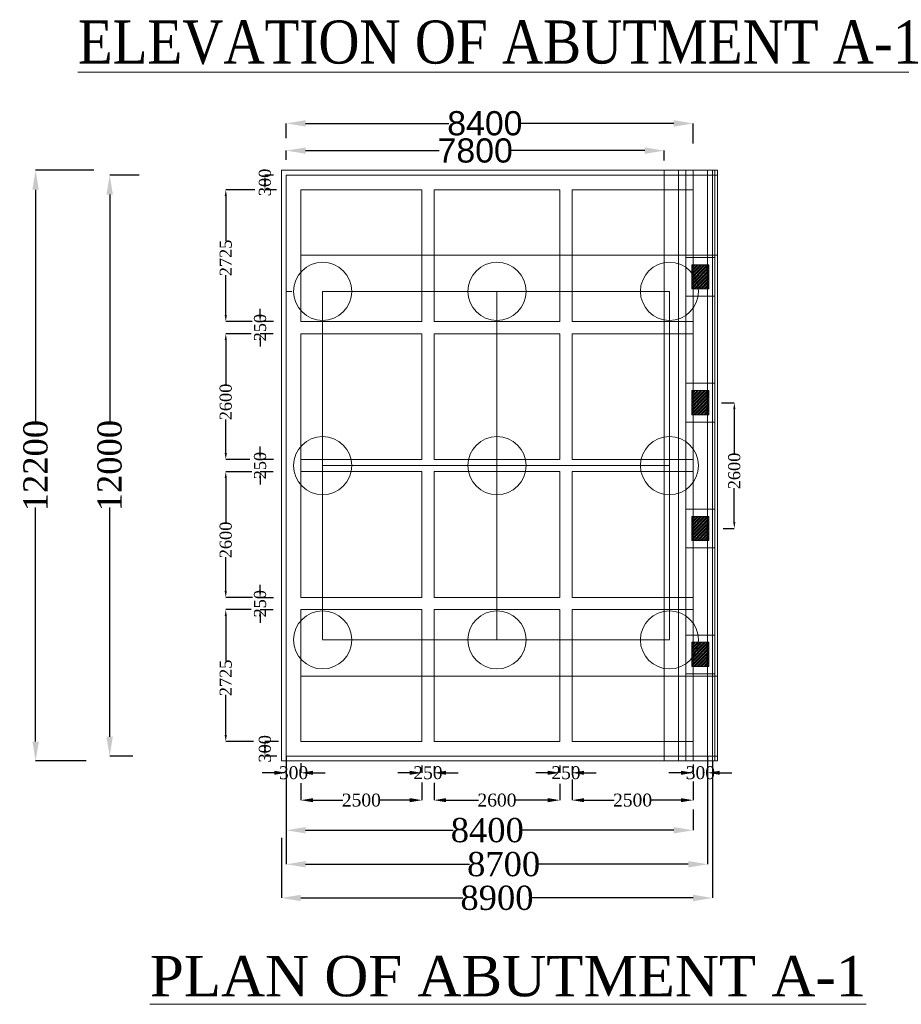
# Model space of a CAD drawing. Header units: millimetres. Extents: x -20950785 to 389010297, y -11535949 to 14056629.
# Tile 138 of 256: x 12360621 to 12415229, y -1758022 to -1697005. Entities that reach past the tile are written whole.
import ezdxf

# ---------------------------------------------------------------- set-up
doc = ezdxf.new("R2010")
doc.units = ezdxf.units.MM
doc.header["$LTSCALE"] = 60
doc.header["$MEASUREMENT"] = 0
doc.linetypes.add('HIDDEN', pattern=[0.375, 0.25, -0.125])
doc.styles.add('PDF Arial Bold', font='times.ttf')
doc.dimstyles.get("Standard").update_dxf_attribs({"dimtxt": 400, "dimasz": 215, "dimexe": 0.18, "dimexo": 0.0625, "dimgap": 0.09, "dimtad": 0, "dimtih": 1, "dimtoh": 1, "dimdec": 0, "dimzin": 4, "dimdsep": 46, "dimtxsty": 'Standard', "dimblk": 'OPEN90', "dimcen": 0, "dimadec": 0, "dimazin": 1, "dimtfac": 1, "dimtdec": 0, "dimtix": 1, "dimtofl": 0, "dimtmove": 0, "dimatfit": 3, "dimldrblk": 'OPEN30', "dimfxl": 1, "dimtolj": 1, "dimtzin": 0, "dimarcsym": 0})

# ---------------------------------------------------------------- blocks, each defined once
blk = doc.blocks.new('*D1033')
at = {"color": 0, "linetype": 'Continuous', "lineweight": -2, "ltscale": 2, "transparency": 16777216}
for p, q in [((12377134, -1705687), (12377134, -1705119)), ((12378334, -1705119), (12386603, -1705119)), ((12399334, -1705119), (12391065, -1705119)), ((12400534, -1705734), (12400534, -1705119))]:
    blk.add_line(p, q, dxfattribs=at)
at = {"color": 0, "linetype": 'Continuous', "lineweight": 9, "ltscale": 2, "transparency": 16777216}
for points in [[(12378334, -1704919), (12378334, -1705319), (12377134, -1705119)], [(12399334, -1704919), (12399334, -1705319), (12400534, -1705119)]]:
    blk.add_solid(points, dxfattribs=at)
at = {"layer": 'Defpoints', "color": 0, "linetype": 'Continuous', "lineweight": 9, "ltscale": 2, "transparency": 16777216}
for p in [(12400534, -1705119), (12377134, -1705688), (12400534, -1705734)]:
    blk.add_point(p, dxfattribs=at)
at = {"color": 0, "linetype": 'Continuous', "lineweight": 9, "ltscale": 2, "transparency": 16777216, "insert": (12388834, -1705119), "char_height": 1500, "attachment_point": 5, "style": 'PDF Arial Bold'}
blk.add_mtext('\\A1;{\\fArial|b0|i0|c0|p34;7800}', dxfattribs=at)
blk = doc.blocks.new('*D1034')
at = {"color": 0, "linetype": 'Continuous', "lineweight": -2, "ltscale": 2, "transparency": 16777216}
for p, q in [((12377134, -1704348), (12377134, -1703431)), ((12378334, -1703432), (12387196, -1703432)), ((12401134, -1703432), (12391672, -1703432)), ((12402334, -1704673), (12402334, -1703431))]:
    blk.add_line(p, q, dxfattribs=at)
at = {"color": 0, "linetype": 'Continuous', "lineweight": 9, "ltscale": 2, "transparency": 16777216}
for points in [[(12378334, -1703232), (12378334, -1703632), (12377134, -1703432)], [(12401134, -1703232), (12401134, -1703632), (12402334, -1703432)]]:
    blk.add_solid(points, dxfattribs=at)
at = {"layer": 'Defpoints', "color": 0, "linetype": 'Continuous', "lineweight": 9, "ltscale": 2, "transparency": 16777216}
for p in [(12402334, -1703432), (12377134, -1704348), (12402334, -1704674)]:
    blk.add_point(p, dxfattribs=at)
at = {"color": 0, "linetype": 'Continuous', "lineweight": 9, "ltscale": 2, "transparency": 16777216, "insert": (12389434, -1703432), "char_height": 1500, "attachment_point": 5, "style": 'PDF Arial Bold'}
blk.add_mtext('\\A1;{\\fArial|b0|i0|c0|p34;8400}', dxfattribs=at)
blk = doc.blocks.new('*D1035')
at = {"color": 0, "linetype": 'Continuous', "lineweight": -2, "ltscale": 2, "transparency": 16777216}
for p, q in [((12365208, -1706339), (12361605, -1706339)), ((12361606, -1707539), (12361606, -1722039)), ((12361606, -1741739), (12361606, -1727238)), ((12364737, -1742939), (12361605, -1742939))]:
    blk.add_line(p, q, dxfattribs=at)
at = {"color": 0, "linetype": 'Continuous', "lineweight": 9, "ltscale": 2, "transparency": 16777216}
for points in [[(12361406, -1707539), (12361806, -1707539), (12361606, -1706339)], [(12361406, -1741739), (12361806, -1741739), (12361606, -1742939)]]:
    blk.add_solid(points, dxfattribs=at)
at = {"layer": 'Defpoints', "color": 0, "linetype": 'Continuous', "lineweight": 9, "ltscale": 2, "transparency": 16777216}
for p in [(12365208, -1706339), (12361606, -1742939), (12364738, -1742939)]:
    blk.add_point(p, dxfattribs=at)
at = {"color": 0, "linetype": 'Continuous', "lineweight": 9, "ltscale": 2, "transparency": 16777216, "insert": (12361606, -1724639), "char_height": 1500, "attachment_point": 5, "rotation": 90, "style": 'PDF Arial Bold'}
blk.add_mtext('\\A1;12200', dxfattribs=at)
blk = doc.blocks.new('*D1036')
at = {"color": 0, "linetype": 'Continuous', "lineweight": -2, "ltscale": 2, "transparency": 16777216}
for p, q in [((12368021, -1706639), (12366194, -1706639)), ((12366194, -1707839), (12366194, -1722039)), ((12366194, -1741439), (12366194, -1727238)), ((12367632, -1742639), (12366194, -1742639))]:
    blk.add_line(p, q, dxfattribs=at)
at = {"color": 0, "linetype": 'Continuous', "lineweight": 9, "ltscale": 2, "transparency": 16777216}
for points in [[(12365994, -1707839), (12366394, -1707839), (12366194, -1706639)], [(12365994, -1741439), (12366394, -1741439), (12366194, -1742639)]]:
    blk.add_solid(points, dxfattribs=at)
at = {"layer": 'Defpoints', "color": 0, "linetype": 'Continuous', "lineweight": 9, "ltscale": 2, "transparency": 16777216}
for p in [(12368021, -1706639), (12366194, -1742639), (12367632, -1742639)]:
    blk.add_point(p, dxfattribs=at)
at = {"color": 0, "linetype": 'Continuous', "lineweight": 9, "ltscale": 2, "transparency": 16777216, "insert": (12366194, -1724639), "char_height": 1500, "attachment_point": 5, "rotation": 90, "style": 'PDF Arial Bold'}
blk.add_mtext('\\A1;12000', dxfattribs=at)
blk = doc.blocks.new('*D1037')
at = {"color": 0, "linetype": 'Continuous', "lineweight": -2, "ltscale": 2, "transparency": 16777216}
for p, q in [((12375194, -1707539), (12373385, -1707539)), ((12373385, -1707939), (12373385, -1710711)), ((12373385, -1715314), (12373385, -1712829)), ((12375011, -1715714), (12373385, -1715714))]:
    blk.add_line(p, q, dxfattribs=at)
at = {"color": 0, "linetype": 'Continuous', "lineweight": 9, "ltscale": 2, "transparency": 16777216}
for points in [[(12373318, -1707939), (12373452, -1707939), (12373385, -1707539)], [(12373318, -1715314), (12373452, -1715314), (12373385, -1715714)]]:
    blk.add_solid(points, dxfattribs=at)
at = {"layer": 'Defpoints', "color": 0, "linetype": 'Continuous', "lineweight": 9, "ltscale": 2, "transparency": 16777216}
for p in [(12375194, -1707539), (12373385, -1715714), (12375011, -1715714)]:
    blk.add_point(p, dxfattribs=at)
at = {"color": 0, "linetype": 'Continuous', "lineweight": 9, "ltscale": 2, "transparency": 16777216, "insert": (12373385, -1711770), "char_height": 750, "attachment_point": 5, "rotation": 90, "style": 'PDF Arial Bold'}
blk.add_mtext('\\A1;2725', dxfattribs=at)
blk = doc.blocks.new('*D1038')
at = {"color": 0, "linetype": 'Continuous', "lineweight": -2, "ltscale": 2, "transparency": 16777216}
for p, q in [((12374961, -1716464), (12373385, -1716464)), ((12373385, -1716864), (12373385, -1719619)), ((12373385, -1723864), (12373385, -1721771)), ((12374876, -1724264), (12373385, -1724264))]:
    blk.add_line(p, q, dxfattribs=at)
at = {"color": 0, "linetype": 'Continuous', "lineweight": 9, "ltscale": 2, "transparency": 16777216}
for points in [[(12373318, -1716864), (12373452, -1716864), (12373385, -1716464)], [(12373318, -1723864), (12373452, -1723864), (12373385, -1724264)]]:
    blk.add_solid(points, dxfattribs=at)
at = {"layer": 'Defpoints', "color": 0, "linetype": 'Continuous', "lineweight": 9, "ltscale": 2, "transparency": 16777216}
for p in [(12374962, -1716464), (12373385, -1724264), (12374876, -1724264)]:
    blk.add_point(p, dxfattribs=at)
at = {"color": 0, "linetype": 'Continuous', "lineweight": 9, "ltscale": 2, "transparency": 16777216, "insert": (12373385, -1720695), "char_height": 750, "attachment_point": 5, "rotation": 90, "style": 'PDF Arial Bold'}
blk.add_mtext('\\A1;2600', dxfattribs=at)
blk = doc.blocks.new('*D1039')
at = {"color": 0, "linetype": 'Continuous', "lineweight": -2, "ltscale": 2, "transparency": 16777216}
for p, q in [((12374997, -1725014), (12373385, -1725014)), ((12373385, -1725414), (12373385, -1728169)), ((12373385, -1732414), (12373385, -1730321)), ((12375032, -1732814), (12373385, -1732814))]:
    blk.add_line(p, q, dxfattribs=at)
at = {"color": 0, "linetype": 'Continuous', "lineweight": 9, "ltscale": 2, "transparency": 16777216}
for points in [[(12373318, -1725414), (12373452, -1725414), (12373385, -1725014)], [(12373318, -1732414), (12373452, -1732414), (12373385, -1732814)]]:
    blk.add_solid(points, dxfattribs=at)
at = {"layer": 'Defpoints', "color": 0, "linetype": 'Continuous', "lineweight": 9, "ltscale": 2, "transparency": 16777216}
for p in [(12374998, -1725014), (12373385, -1732814), (12375032, -1732814)]:
    blk.add_point(p, dxfattribs=at)
at = {"color": 0, "linetype": 'Continuous', "lineweight": 9, "ltscale": 2, "transparency": 16777216, "insert": (12373385, -1729245), "char_height": 750, "attachment_point": 5, "rotation": 90, "style": 'PDF Arial Bold'}
blk.add_mtext('\\A1;2600', dxfattribs=at)
blk = doc.blocks.new('*D1040')
at = {"color": 0, "linetype": 'Continuous', "lineweight": -2, "ltscale": 2, "transparency": 16777216}
for p, q in [((12374960, -1733564), (12373385, -1733564)), ((12373385, -1733964), (12373385, -1736736)), ((12373385, -1741339), (12373385, -1738854)), ((12375104, -1741739), (12373385, -1741739))]:
    blk.add_line(p, q, dxfattribs=at)
at = {"color": 0, "linetype": 'Continuous', "lineweight": 9, "ltscale": 2, "transparency": 16777216}
for points in [[(12373318, -1733964), (12373452, -1733964), (12373385, -1733564)], [(12373318, -1741339), (12373452, -1741339), (12373385, -1741739)]]:
    blk.add_solid(points, dxfattribs=at)
at = {"layer": 'Defpoints', "color": 0, "linetype": 'Continuous', "lineweight": 9, "ltscale": 2, "transparency": 16777216}
for p in [(12374960, -1733564), (12373385, -1741739), (12375104, -1741739)]:
    blk.add_point(p, dxfattribs=at)
at = {"color": 0, "linetype": 'Continuous', "lineweight": 9, "ltscale": 2, "transparency": 16777216, "insert": (12373385, -1737795), "char_height": 750, "attachment_point": 5, "rotation": 90, "style": 'PDF Arial Bold'}
blk.add_mtext('\\A1;2725', dxfattribs=at)
blk = doc.blocks.new('*D1041')
at = {"color": 0, "linetype": 'Continuous', "lineweight": -2, "ltscale": 2, "transparency": 16777216}
for p, q in [((12375512, -1715314), (12375512, -1714914)), ((12376343, -1715714), (12375512, -1715714)), ((12376326, -1716464), (12375512, -1716464)), ((12375512, -1716864), (12375512, -1717264))]:
    blk.add_line(p, q, dxfattribs=at)
at = {"color": 0, "linetype": 'Continuous', "lineweight": 9, "ltscale": 2, "transparency": 16777216}
for points in [[(12375445, -1715314), (12375579, -1715314), (12375512, -1715714)], [(12375445, -1716864), (12375579, -1716864), (12375512, -1716464)]]:
    blk.add_solid(points, dxfattribs=at)
at = {"layer": 'Defpoints', "color": 0, "linetype": 'Continuous', "lineweight": 9, "ltscale": 2, "transparency": 16777216}
for p in [(12376343, -1715714), (12375512, -1716464), (12376326, -1716464)]:
    blk.add_point(p, dxfattribs=at)
at = {"color": 0, "linetype": 'Continuous', "lineweight": 9, "ltscale": 2, "transparency": 16777216, "insert": (12375512, -1716089), "char_height": 750, "attachment_point": 5, "rotation": 90, "style": 'PDF Arial Bold'}
blk.add_mtext('\\A1;250', dxfattribs=at)
blk = doc.blocks.new('*D1042')
at = {"color": 0, "linetype": 'Continuous', "lineweight": -2, "ltscale": 2, "transparency": 16777216}
for p, q in [((12375512, -1723864), (12375512, -1723464)), ((12376343, -1724264), (12375512, -1724264)), ((12376326, -1725014), (12375512, -1725014)), ((12375512, -1725414), (12375512, -1725814))]:
    blk.add_line(p, q, dxfattribs=at)
at = {"color": 0, "linetype": 'Continuous', "lineweight": 9, "ltscale": 2, "transparency": 16777216}
for points in [[(12375445, -1723864), (12375579, -1723864), (12375512, -1724264)], [(12375445, -1725414), (12375579, -1725414), (12375512, -1725014)]]:
    blk.add_solid(points, dxfattribs=at)
at = {"layer": 'Defpoints', "color": 0, "linetype": 'Continuous', "lineweight": 9, "ltscale": 2, "transparency": 16777216}
for p in [(12376343, -1724264), (12375512, -1725014), (12376326, -1725014)]:
    blk.add_point(p, dxfattribs=at)
at = {"color": 0, "linetype": 'Continuous', "lineweight": 9, "ltscale": 2, "transparency": 16777216, "insert": (12375512, -1724639), "char_height": 750, "attachment_point": 5, "rotation": 90, "style": 'PDF Arial Bold'}
blk.add_mtext('\\A1;250', dxfattribs=at)
blk = doc.blocks.new('*D1043')
at = {"color": 0, "linetype": 'Continuous', "lineweight": -2, "ltscale": 2, "transparency": 16777216}
for p, q in [((12375512, -1732424), (12375512, -1732024)), ((12376343, -1732824), (12375512, -1732824)), ((12376326, -1733574), (12375512, -1733574)), ((12375512, -1733974), (12375512, -1734374))]:
    blk.add_line(p, q, dxfattribs=at)
at = {"color": 0, "linetype": 'Continuous', "lineweight": 9, "ltscale": 2, "transparency": 16777216}
for points in [[(12375445, -1732424), (12375579, -1732424), (12375512, -1732824)], [(12375445, -1733974), (12375579, -1733974), (12375512, -1733574)]]:
    blk.add_solid(points, dxfattribs=at)
at = {"layer": 'Defpoints', "color": 0, "linetype": 'Continuous', "lineweight": 9, "ltscale": 2, "transparency": 16777216}
for p in [(12376343, -1732824), (12375512, -1733574), (12376326, -1733574)]:
    blk.add_point(p, dxfattribs=at)
at = {"color": 0, "linetype": 'Continuous', "lineweight": 9, "ltscale": 2, "transparency": 16777216, "insert": (12375512, -1733199), "char_height": 750, "attachment_point": 5, "rotation": 90, "style": 'PDF Arial Bold'}
blk.add_mtext('\\A1;250', dxfattribs=at)
blk = doc.blocks.new('*D1044')
at = {"color": 0, "linetype": 'Continuous', "lineweight": -2, "ltscale": 2, "transparency": 16777216}
for p, q in [((12376344, -1706640), (12375812, -1706640)), ((12375812, -1707040), (12375812, -1707139)), ((12376519, -1707539), (12375812, -1707539))]:
    blk.add_line(p, q, dxfattribs=at)
at = {"color": 0, "linetype": 'Continuous', "lineweight": 9, "ltscale": 2, "transparency": 16777216}
for points in [[(12375745, -1707040), (12375879, -1707040), (12375812, -1706640)], [(12375745, -1707139), (12375879, -1707139), (12375812, -1707539)]]:
    blk.add_solid(points, dxfattribs=at)
at = {"layer": 'Defpoints', "color": 0, "linetype": 'Continuous', "lineweight": 9, "ltscale": 2, "transparency": 16777216}
for p in [(12376345, -1706640), (12375812, -1707539), (12376520, -1707539)]:
    blk.add_point(p, dxfattribs=at)
at = {"color": 0, "linetype": 'Continuous', "lineweight": 9, "ltscale": 2, "transparency": 16777216, "insert": (12375812, -1707089), "char_height": 750, "attachment_point": 5, "rotation": 90, "style": 'PDF Arial Bold'}
blk.add_mtext('\\A1;300', dxfattribs=at)
blk = doc.blocks.new('*D1045')
at = {"color": 0, "linetype": 'Continuous', "lineweight": -2, "ltscale": 2, "transparency": 16777216}
for p, q in [((12376643, -1741740), (12375812, -1741740)), ((12375812, -1742140), (12375812, -1742239)), ((12376538, -1742639), (12375812, -1742639))]:
    blk.add_line(p, q, dxfattribs=at)
at = {"color": 0, "linetype": 'Continuous', "lineweight": 9, "ltscale": 2, "transparency": 16777216}
for points in [[(12375745, -1742140), (12375879, -1742140), (12375812, -1741740)], [(12375745, -1742239), (12375879, -1742239), (12375812, -1742639)]]:
    blk.add_solid(points, dxfattribs=at)
at = {"layer": 'Defpoints', "color": 0, "linetype": 'Continuous', "lineweight": 9, "ltscale": 2, "transparency": 16777216}
for p in [(12376643, -1741740), (12375812, -1742639), (12376538, -1742639)]:
    blk.add_point(p, dxfattribs=at)
at = {"color": 0, "linetype": 'Continuous', "lineweight": 9, "ltscale": 2, "transparency": 16777216, "insert": (12375812, -1742189), "char_height": 750, "attachment_point": 5, "rotation": 90, "style": 'PDF Arial Bold'}
blk.add_mtext('\\A1;300', dxfattribs=at)
blk = doc.blocks.new('*D1046')
at = {"color": 0, "linetype": 'Continuous', "lineweight": -2, "ltscale": 2, "transparency": 16777216}
for p, q in [((12378034, -1744316), (12378034, -1745372)), ((12385534, -1744268), (12385534, -1745372))]:
    blk.add_line(p, q, dxfattribs=at)
at = {"color": 0, "linetype": 'Continuous', "lineweight": -3, "ltscale": 2, "transparency": 16777216}
for p, q in [((12378784, -1745372), (12380636, -1745372)), ((12384784, -1745372), (12382932, -1745372))]:
    blk.add_line(p, q, dxfattribs=at)
at = {"color": 0, "linetype": 'Continuous', "lineweight": 9, "ltscale": 2, "transparency": 16777216}
for points in [[(12378784, -1745247), (12378784, -1745497), (12378034, -1745372)], [(12384784, -1745247), (12384784, -1745497), (12385534, -1745372)]]:
    blk.add_solid(points, dxfattribs=at)
at = {"layer": 'Defpoints', "color": 0, "linetype": 'Continuous', "lineweight": 9, "ltscale": 2, "transparency": 16777216}
for p in [(12378034, -1744316), (12385534, -1744268), (12385534, -1745372)]:
    blk.add_point(p, dxfattribs=at)
at = {"color": 0, "linetype": 'Continuous', "lineweight": 9, "ltscale": 2, "transparency": 16777216, "insert": (12381784, -1745372), "char_height": 800, "attachment_point": 5, "style": 'PDF Arial Bold'}
blk.add_mtext('\\A1;2500', dxfattribs=at)
blk = doc.blocks.new('*D1047')
at = {"color": 0, "linetype": 'Continuous', "lineweight": -2, "ltscale": 2, "transparency": 16777216}
for p, q in [((12394834, -1744100), (12394834, -1745372)), ((12402334, -1744218), (12402334, -1745372))]:
    blk.add_line(p, q, dxfattribs=at)
at = {"color": 0, "linetype": 'Continuous', "lineweight": -3, "ltscale": 2, "transparency": 16777216}
for p, q in [((12395584, -1745372), (12397436, -1745372)), ((12401584, -1745372), (12399732, -1745372))]:
    blk.add_line(p, q, dxfattribs=at)
at = {"color": 0, "linetype": 'Continuous', "lineweight": 9, "ltscale": 2, "transparency": 16777216}
for points in [[(12395584, -1745247), (12395584, -1745497), (12394834, -1745372)], [(12401584, -1745247), (12401584, -1745497), (12402334, -1745372)]]:
    blk.add_solid(points, dxfattribs=at)
at = {"layer": 'Defpoints', "color": 0, "linetype": 'Continuous', "lineweight": 9, "ltscale": 2, "transparency": 16777216}
for p in [(12394834, -1744100), (12402334, -1744218), (12402334, -1745372)]:
    blk.add_point(p, dxfattribs=at)
at = {"color": 0, "linetype": 'Continuous', "lineweight": 9, "ltscale": 2, "transparency": 16777216, "insert": (12398584, -1745372), "char_height": 800, "attachment_point": 5, "style": 'PDF Arial Bold'}
blk.add_mtext('\\A1;2500', dxfattribs=at)
blk = doc.blocks.new('*D1048')
at = {"color": 0, "linetype": 'Continuous', "lineweight": -2, "ltscale": 2, "transparency": 16777216}
for p, q in [((12386284, -1744292), (12386284, -1745372)), ((12394084, -1744359), (12394084, -1745372))]:
    blk.add_line(p, q, dxfattribs=at)
at = {"color": 0, "linetype": 'Continuous', "lineweight": -3, "ltscale": 2, "transparency": 16777216}
for p, q in [((12387034, -1745372), (12389036, -1745372)), ((12393334, -1745372), (12391332, -1745372))]:
    blk.add_line(p, q, dxfattribs=at)
at = {"color": 0, "linetype": 'Continuous', "lineweight": 9, "ltscale": 2, "transparency": 16777216}
for points in [[(12387034, -1745247), (12387034, -1745497), (12386284, -1745372)], [(12393334, -1745247), (12393334, -1745497), (12394084, -1745372)]]:
    blk.add_solid(points, dxfattribs=at)
at = {"layer": 'Defpoints', "color": 0, "linetype": 'Continuous', "lineweight": 9, "ltscale": 2, "transparency": 16777216}
for p in [(12386284, -1744292), (12394084, -1744359), (12394084, -1745372)]:
    blk.add_point(p, dxfattribs=at)
at = {"color": 0, "linetype": 'Continuous', "lineweight": 9, "ltscale": 2, "transparency": 16777216, "insert": (12390184, -1745372), "char_height": 800, "attachment_point": 5, "style": 'PDF Arial Bold'}
blk.add_mtext('\\A1;2600', dxfattribs=at)
blk = doc.blocks.new('*D1049')
at = {"color": 0, "linetype": 'Continuous', "lineweight": -2, "ltscale": 2, "transparency": 16777216}
for p, q in [((12385534, -1743215), (12385534, -1743675)), ((12386284, -1743258), (12386284, -1743675))]:
    blk.add_line(p, q, dxfattribs=at)
at = {"color": 0, "linetype": 'Continuous', "lineweight": -3, "ltscale": 2, "transparency": 16777216}
for p, q in [((12384784, -1743675), (12384034, -1743675)), ((12387034, -1743675), (12387784, -1743675))]:
    blk.add_line(p, q, dxfattribs=at)
at = {"color": 0, "linetype": 'Continuous', "lineweight": 9, "ltscale": 2, "transparency": 16777216}
for points in [[(12384784, -1743550), (12384784, -1743800), (12385534, -1743675)], [(12387034, -1743550), (12387034, -1743800), (12386284, -1743675)]]:
    blk.add_solid(points, dxfattribs=at)
at = {"layer": 'Defpoints', "color": 0, "linetype": 'Continuous', "lineweight": 9, "ltscale": 2, "transparency": 16777216}
for p in [(12385534, -1743215), (12386284, -1743258), (12386284, -1743675)]:
    blk.add_point(p, dxfattribs=at)
at = {"color": 0, "linetype": 'Continuous', "lineweight": 9, "ltscale": 2, "transparency": 16777216, "insert": (12385909, -1743675), "char_height": 800, "attachment_point": 5, "style": 'PDF Arial Bold'}
blk.add_mtext('\\A1;250', dxfattribs=at)
blk = doc.blocks.new('*D1050')
at = {"color": 0, "linetype": 'Continuous', "lineweight": -2, "ltscale": 2, "transparency": 16777216}
for p, q in [((12394084, -1743215), (12394084, -1743675)), ((12394834, -1743258), (12394834, -1743675))]:
    blk.add_line(p, q, dxfattribs=at)
at = {"color": 0, "linetype": 'Continuous', "lineweight": -3, "ltscale": 2, "transparency": 16777216}
for p, q in [((12393334, -1743675), (12392584, -1743675)), ((12395584, -1743675), (12396334, -1743675))]:
    blk.add_line(p, q, dxfattribs=at)
at = {"color": 0, "linetype": 'Continuous', "lineweight": 9, "ltscale": 2, "transparency": 16777216}
for points in [[(12393334, -1743550), (12393334, -1743800), (12394084, -1743675)], [(12395584, -1743550), (12395584, -1743800), (12394834, -1743675)]]:
    blk.add_solid(points, dxfattribs=at)
at = {"layer": 'Defpoints', "color": 0, "linetype": 'Continuous', "lineweight": 9, "ltscale": 2, "transparency": 16777216}
for p in [(12394084, -1743215), (12394834, -1743258), (12394834, -1743675)]:
    blk.add_point(p, dxfattribs=at)
at = {"color": 0, "linetype": 'Continuous', "lineweight": 9, "ltscale": 2, "transparency": 16777216, "insert": (12394459, -1743675), "char_height": 800, "attachment_point": 5, "style": 'PDF Arial Bold'}
blk.add_mtext('\\A1;250', dxfattribs=at)
blk = doc.blocks.new('*D1051')
at = {"color": 0, "linetype": 'Continuous', "lineweight": -2, "ltscale": 2, "transparency": 16777216}
for p, q in [((12377134, -1743157), (12377134, -1743675)), ((12378034, -1743071), (12378034, -1743675))]:
    blk.add_line(p, q, dxfattribs=at)
at = {"color": 0, "linetype": 'Continuous', "lineweight": -3, "ltscale": 2, "transparency": 16777216}
for p, q in [((12376384, -1743675), (12375634, -1743675)), ((12378784, -1743675), (12379534, -1743675))]:
    blk.add_line(p, q, dxfattribs=at)
at = {"color": 0, "linetype": 'Continuous', "lineweight": 9, "ltscale": 2, "transparency": 16777216}
for points in [[(12376384, -1743550), (12376384, -1743800), (12377134, -1743675)], [(12378784, -1743550), (12378784, -1743800), (12378034, -1743675)]]:
    blk.add_solid(points, dxfattribs=at)
at = {"layer": 'Defpoints', "color": 0, "linetype": 'Continuous', "lineweight": 9, "ltscale": 2, "transparency": 16777216}
for p in [(12377134, -1743157), (12378034, -1743071), (12378034, -1743675)]:
    blk.add_point(p, dxfattribs=at)
at = {"color": 0, "linetype": 'Continuous', "lineweight": 9, "ltscale": 2, "transparency": 16777216, "insert": (12377584, -1743675), "char_height": 800, "attachment_point": 5, "style": 'PDF Arial Bold'}
blk.add_mtext('\\A1;300', dxfattribs=at)
blk = doc.blocks.new('*D1052')
at = {"color": 0, "linetype": 'Continuous', "lineweight": -2, "ltscale": 2, "transparency": 16777216}
for p, q in [((12402334, -1743170), (12402334, -1743675)), ((12403234, -1743258), (12403234, -1743675))]:
    blk.add_line(p, q, dxfattribs=at)
at = {"color": 0, "linetype": 'Continuous', "lineweight": -3, "ltscale": 2, "transparency": 16777216}
for p, q in [((12401584, -1743675), (12400834, -1743675)), ((12403984, -1743675), (12404734, -1743675))]:
    blk.add_line(p, q, dxfattribs=at)
at = {"color": 0, "linetype": 'Continuous', "lineweight": 9, "ltscale": 2, "transparency": 16777216}
for points in [[(12401584, -1743550), (12401584, -1743800), (12402334, -1743675)], [(12403984, -1743550), (12403984, -1743800), (12403234, -1743675)]]:
    blk.add_solid(points, dxfattribs=at)
at = {"layer": 'Defpoints', "color": 0, "linetype": 'Continuous', "lineweight": 9, "ltscale": 2, "transparency": 16777216}
for p in [(12402334, -1743170), (12403234, -1743258), (12403234, -1743675)]:
    blk.add_point(p, dxfattribs=at)
at = {"color": 0, "linetype": 'Continuous', "lineweight": 9, "ltscale": 2, "transparency": 16777216, "insert": (12402784, -1743675), "char_height": 800, "attachment_point": 5, "style": 'PDF Arial Bold'}
blk.add_mtext('\\A1;300', dxfattribs=at)
blk = doc.blocks.new('*D1053')
at = {"color": 0, "linetype": 'Continuous', "lineweight": -2, "ltscale": 2, "transparency": 16777216}
for p, q in [((12403534, -1742939), (12403534, -1751433)), ((12376834, -1747704), (12376834, -1751433)), ((12378034, -1751433), (12388076, -1751433)), ((12402334, -1751433), (12392292, -1751433))]:
    blk.add_line(p, q, dxfattribs=at)
at = {"color": 0, "linetype": 'Continuous', "lineweight": 9, "ltscale": 2, "transparency": 16777216}
for points in [[(12378034, -1751233), (12378034, -1751633), (12376834, -1751433)], [(12402334, -1751233), (12402334, -1751633), (12403534, -1751433)]]:
    blk.add_solid(points, dxfattribs=at)
at = {"layer": 'Defpoints', "color": 0, "linetype": 'Continuous', "lineweight": 9, "ltscale": 2, "transparency": 16777216}
for p in [(12403534, -1742938), (12376834, -1747704), (12403534, -1751433)]:
    blk.add_point(p, dxfattribs=at)
at = {"color": 0, "linetype": 'Continuous', "lineweight": 9, "ltscale": 2, "transparency": 16777216, "insert": (12390184, -1751433), "char_height": 1500, "attachment_point": 5, "style": 'PDF Arial Bold'}
blk.add_mtext('\\A1;8900', dxfattribs=at)
blk = doc.blocks.new('*D1054')
at = {"color": 0, "linetype": 'Continuous', "lineweight": -2, "ltscale": 2, "transparency": 16777216}
for p, q in [((12377134, -1746023), (12377134, -1747238)), ((12402334, -1745945), (12402334, -1747238)), ((12378334, -1747238), (12387476, -1747238)), ((12401134, -1747238), (12391692, -1747238))]:
    blk.add_line(p, q, dxfattribs=at)
at = {"color": 0, "linetype": 'Continuous', "lineweight": 9, "ltscale": 2, "transparency": 16777216}
for points in [[(12378334, -1747038), (12378334, -1747438), (12377134, -1747238)], [(12401134, -1747038), (12401134, -1747438), (12402334, -1747238)]]:
    blk.add_solid(points, dxfattribs=at)
at = {"layer": 'Defpoints', "color": 0, "linetype": 'Continuous', "lineweight": 9, "ltscale": 2, "transparency": 16777216}
for p in [(12377134, -1746023), (12402334, -1745945), (12402334, -1747238)]:
    blk.add_point(p, dxfattribs=at)
at = {"color": 0, "linetype": 'Continuous', "lineweight": 9, "ltscale": 2, "transparency": 16777216, "insert": (12389584, -1747238), "char_height": 1500, "attachment_point": 5, "style": 'PDF Arial Bold'}
blk.add_mtext('\\A1;8400', dxfattribs=at)
blk = doc.blocks.new('*D1055')
at = {"color": 0, "linetype": 'Continuous', "lineweight": -2, "ltscale": 2, "transparency": 16777216}
for p, q in [((12377134, -1742639), (12377134, -1749345)), ((12403234, -1742639), (12403234, -1749345)), ((12378334, -1749345), (12388488, -1749345)), ((12402034, -1749345), (12392705, -1749345))]:
    blk.add_line(p, q, dxfattribs=at)
at = {"color": 0, "linetype": 'Continuous', "lineweight": 9, "ltscale": 2, "transparency": 16777216}
for points in [[(12378334, -1749145), (12378334, -1749545), (12377134, -1749345)], [(12402034, -1749145), (12402034, -1749545), (12403234, -1749345)]]:
    blk.add_solid(points, dxfattribs=at)
at = {"layer": 'Defpoints', "color": 0, "linetype": 'Continuous', "lineweight": 9, "ltscale": 2, "transparency": 16777216}
for p in [(12377134, -1742638), (12403234, -1742638), (12403234, -1749345)]:
    blk.add_point(p, dxfattribs=at)
at = {"color": 0, "linetype": 'Continuous', "lineweight": 9, "ltscale": 2, "transparency": 16777216, "insert": (12390597, -1749345), "char_height": 1500, "attachment_point": 5, "style": 'PDF Arial Bold'}
blk.add_mtext('\\A1;8700', dxfattribs=at)
blk = doc.blocks.new('*D1063')
at = {"color": 0, "linetype": 'Continuous', "lineweight": -2, "ltscale": 2, "transparency": 16777216}
for p, q in [((12404097, -1720739), (12404886, -1720739)), ((12404886, -1721139), (12404886, -1723894)), ((12404886, -1728139), (12404886, -1726046)), ((12404200, -1728539), (12404886, -1728539))]:
    blk.add_line(p, q, dxfattribs=at)
at = {"color": 0, "linetype": 'Continuous', "lineweight": 9, "ltscale": 2, "transparency": 16777216}
for points in [[(12404819, -1721139), (12404952, -1721139), (12404886, -1720739)], [(12404819, -1728139), (12404952, -1728139), (12404886, -1728539)]]:
    blk.add_solid(points, dxfattribs=at)
at = {"layer": 'Defpoints', "color": 0, "linetype": 'Continuous', "lineweight": 9, "ltscale": 2, "transparency": 16777216}
for p in [(12404097, -1720739), (12404200, -1728539), (12404886, -1728539)]:
    blk.add_point(p, dxfattribs=at)
at = {"color": 0, "linetype": 'Continuous', "lineweight": 9, "ltscale": 2, "transparency": 16777216, "insert": (12404886, -1724970), "char_height": 750, "attachment_point": 5, "rotation": 90, "style": 'PDF Arial Bold'}
blk.add_mtext('\\A1;2600', dxfattribs=at)

msp = doc.modelspace()

# ---------------------------------------------------------------- hatches: boundary and pattern name
at = {"linetype": 'Continuous', "lineweight": 9, "ltscale": 2}
h = msp.add_hatch(dxfattribs=at)
h.set_pattern_fill('GOST_GROUND', scale=15)
h.set_pattern_definition([(45, (-21205161.48, 2806347), (212.13203436, 0), [300]), (45, (-21205116.48, 2806347), (212.13203436, 0), [300]), (45, (-21205071.48, 2806347), (212.13203436, 0), [300])])
h.paths.add_polyline_path([(12402259.02, -1713688.5), (12403309.02, -1713688.5), (12403309.02, -1712188.5), (12402259.02, -1712188.5)])
h = msp.add_hatch(dxfattribs=at)
h.set_pattern_fill('GOST_GROUND', scale=15)
h.set_pattern_definition([(45, (-21205161.48, 2798547), (212.13203436, 0), [300]), (45, (-21205116.48, 2798547), (212.13203436, 0), [300]), (45, (-21205071.48, 2798547), (212.13203436, 0), [300])])
h.paths.add_polyline_path([(12402259.02, -1721488.5), (12403309.02, -1721488.5), (12403309.02, -1719988.5), (12402259.02, -1719988.5)])
h = msp.add_hatch(dxfattribs=at)
h.set_pattern_fill('GOST_GROUND', scale=15)
h.set_pattern_definition([(45, (-21205161.48, 2790747), (212.13203436, 0), [300]), (45, (-21205116.48, 2790747), (212.13203436, 0), [300]), (45, (-21205071.48, 2790747), (212.13203436, 0), [300])])
h.paths.add_polyline_path([(12402259.02, -1729288.5), (12403309.02, -1729288.5), (12403309.02, -1727788.5), (12402259.02, -1727788.5)])
h = msp.add_hatch(dxfattribs=at)
h.set_pattern_fill('GOST_GROUND', scale=15)
h.set_pattern_definition([(45, (-21205161.48, 2782947), (212.13203436, 0), [300]), (45, (-21205116.48, 2782947), (212.13203436, 0), [300]), (45, (-21205071.48, 2782947), (212.13203436, 0), [300])])
h.paths.add_polyline_path([(12402259.02, -1737088.5), (12403309.02, -1737088.5), (12403309.02, -1735588.5), (12402259.02, -1735588.5)])

# ---------------------------------------------------------------- linework, layer by layer
at = {"color": 7, "linetype": 'Continuous', "lineweight": 9, "ltscale": 2}
for p, q in [((12403834.02, -1706338.5), (12376834.02, -1706338.5)), ((12376834.02, -1706338.5), (12376834.02, -1742938.5)), ((12400759.02, -1706638.5), (12377134.02, -1706638.5)), ((12377134.02, -1706638.5), (12377134.02, -1742638.5)), ((12400759.02, -1706638.5), (12403834.02, -1706638.5)), ((12403534.02, -1706338.5), (12403534.02, -1742938.5)), ((12403834.02, -1706338.5), (12403834.02, -1742938.5)), ((12385534.02, -1707538.5), (12378034.02, -1707538.5)), ((12378034.02, -1707538.5), (12378034.02, -1715713.5)), ((12385534.02, -1715713.5), (12385534.02, -1707538.5)), ((12394084.02, -1707538.5), (12386284.02, -1707538.5)), ((12386284.02, -1715713.5), (12386284.02, -1707538.5)), ((12394084.02, -1715713.5), (12394084.02, -1707538.5)), ((12402334.02, -1707538.5), (12394834.02, -1707538.5)), ((12394834.02, -1715713.5), (12394834.02, -1707538.5)), ((12402334.02, -1715713.5), (12402334.02, -1707538.5)), ((12378034.02, -1711588.5), (12403834.02, -1711588.5)), ((12401884.02, -1711738.5), (12403684.02, -1711738.5)), ((12401884.02, -1714138.5), (12401884.02, -1711738.5)), ((12403684.02, -1711738.5), (12403684.02, -1714138.5)), ((12402259.02, -1712188.5), (12402259.02, -1713688.5)), ((12402259.02, -1712188.5), (12403309.02, -1712188.5)), ((12403309.02, -1712188.5), (12403309.02, -1713688.5)), ((12377467.34, -1713838.5), (12377134.02, -1713838.5)), ((12402259.02, -1713688.5), (12403309.02, -1713688.5)), ((12403684.02, -1714138.5), (12401884.02, -1714138.5)), ((12385534.02, -1715713.5), (12378034.02, -1715713.5)), ((12394084.02, -1715713.5), (12386284.02, -1715713.5)), ((12402334.02, -1715713.5), (12394834.02, -1715713.5)), ((12385534.02, -1716463.5), (12378034.02, -1716463.5)), ((12378034.02, -1716463.5), (12378034.02, -1724263.5)), ((12385534.02, -1724263.5), (12385534.02, -1716463.5)), ((12394084.02, -1716463.5), (12386284.02, -1716463.5)), ((12386284.02, -1724263.5), (12386284.02, -1716463.5)), ((12394084.02, -1724263.5), (12394084.02, -1716463.5)), ((12402334.02, -1716463.5), (12394834.02, -1716463.5)), ((12394834.02, -1724263.5), (12394834.02, -1716463.5)), ((12402334.02, -1724263.5), (12402334.02, -1716463.5)), ((12402334.02, -1724263.5), (12402334.02, -1716463.5)), ((12401884.02, -1719538.5), (12403684.02, -1719538.5)), ((12401884.02, -1721938.5), (12401884.02, -1719538.5)), ((12402259.02, -1719988.5), (12402259.02, -1721488.5)), ((12402259.02, -1719988.5), (12403309.02, -1719988.5)), ((12403309.02, -1719988.5), (12403309.02, -1721488.5)), ((12403684.02, -1719538.5), (12403684.02, -1721938.5)), ((12402259.02, -1721488.5), (12403309.02, -1721488.5)), ((12403684.02, -1721938.5), (12401884.02, -1721938.5)), ((12385534.02, -1724263.5), (12378034.02, -1724263.5)), ((12378034.02, -1724263.5), (12378034.02, -1725013.5)), ((12394084.02, -1724263.5), (12386284.02, -1724263.5)), ((12402334.02, -1724263.5), (12394834.02, -1724263.5)), ((12385534.02, -1725013.5), (12378034.02, -1725013.5)), ((12378034.02, -1725013.5), (12378034.02, -1732813.5)), ((12385534.02, -1732813.5), (12385534.02, -1725013.5)), ((12385534.02, -1725538.5), (12385534.02, -1725013.5)), ((12394084.02, -1725013.5), (12386284.02, -1725013.5)), ((12386284.02, -1732813.5), (12386284.02, -1725013.5)), ((12394084.02, -1732813.5), (12394084.02, -1725013.5)), ((12402334.02, -1725013.5), (12394834.02, -1725013.5)), ((12394834.02, -1732813.5), (12394834.02, -1725013.5)), ((12394834.02, -1725538.5), (12394834.02, -1725013.5)), ((12402334.02, -1732813.5), (12402334.02, -1726438.5)), ((12402334.02, -1732813.5), (12402334.02, -1726438.5)), ((12402334.02, -1732813.5), (12402334.02, -1726438.5)), ((12401884.02, -1727338.5), (12403684.02, -1727338.5)), ((12401884.02, -1729738.5), (12401884.02, -1727338.5)), ((12403684.02, -1727338.5), (12403684.02, -1729738.5)), ((12402259.02, -1727788.5), (12402259.02, -1729288.5)), ((12402259.02, -1727788.5), (12403309.02, -1727788.5)), ((12403309.02, -1727788.5), (12403309.02, -1729288.5)), ((12403684.02, -1729738.5), (12401884.02, -1729738.5)), ((12402259.02, -1729288.5), (12403309.02, -1729288.5)), ((12385534.02, -1732813.5), (12378034.02, -1732813.5)), ((12394084.02, -1732813.5), (12386284.02, -1732813.5)), ((12402334.02, -1732813.5), (12394834.02, -1732813.5)), ((12385534.02, -1733563.5), (12378034.02, -1733563.5)), ((12378034.02, -1733563.5), (12378034.02, -1741738.5)), ((12385534.02, -1741738.5), (12385534.02, -1733563.5)), ((12394084.02, -1733563.5), (12386284.02, -1733563.5)), ((12386284.02, -1741738.5), (12386284.02, -1733563.5)), ((12394084.02, -1741738.5), (12394084.02, -1733563.5)), ((12402334.02, -1733563.5), (12394834.02, -1733563.5)), ((12394834.02, -1741738.5), (12394834.02, -1733563.5)), ((12402334.02, -1738438.5), (12402334.02, -1733563.5)), ((12402334.02, -1738438.5), (12402334.02, -1733563.5)), ((12402334.02, -1738438.5), (12402334.02, -1733563.5)), ((12401884.02, -1735138.5), (12403684.02, -1735138.5)), ((12401884.02, -1737538.5), (12401884.02, -1735138.5)), ((12403684.02, -1735138.5), (12403684.02, -1737538.5)), ((12385534.02, -1741738.5), (12385534.02, -1735888.5)), ((12394834.02, -1741738.5), (12394834.02, -1735888.5)), ((12402259.02, -1735588.5), (12402259.02, -1737088.5)), ((12402259.02, -1735588.5), (12403309.02, -1735588.5)), ((12402334.02, -1741738.5), (12402334.02, -1735888.5)), ((12403309.02, -1735588.5), (12403309.02, -1737088.5)), ((12402259.02, -1737088.5), (12403309.02, -1737088.5)), ((12378034.02, -1737688.5), (12403834.02, -1737688.5)), ((12403684.02, -1737538.5), (12401884.02, -1737538.5)), ((12385534.02, -1741738.5), (12378034.02, -1741738.5)), ((12394084.02, -1741738.5), (12386284.02, -1741738.5)), ((12402334.02, -1741738.5), (12394834.02, -1741738.5)), ((12403834.02, -1742638.5), (12377134.02, -1742638.5)), ((12403834.02, -1742938.5), (12376834.02, -1742938.5))]:
    msp.add_line(p, q, dxfattribs=at)
at = {"color": 7, "linetype": 'HIDDEN', "lineweight": 9, "ltscale": 2}
for p, q in [((12400534.02, -1706338.5), (12400534.02, -1742938.5)), ((12401434.02, -1706338.5), (12401434.02, -1742938.5)), ((12401884.02, -1706338.5), (12401884.02, -1742938.5)), ((12402334.02, -1706338.5), (12402334.02, -1742938.5)), ((12403234.02, -1706338.5), (12403234.02, -1742938.5)), ((12403684.02, -1706338.5), (12403684.02, -1742938.5)), ((12403834.02, -1706338.5), (12403834.02, -1742938.5)), ((12379384.02, -1713838.5), (12400867.34, -1713838.5)), ((12379384.02, -1713838.5), (12379384.02, -1735438.5)), ((12390184.02, -1735438.5), (12390184.02, -1713838.5)), ((12400867.34, -1713838.5), (12400867.34, -1735438.5)), ((12379384.02, -1724638.5), (12400867.34, -1724638.5)), ((12402334.02, -1729438.5), (12402334.02, -1725013.5)), ((12402334.02, -1729438.5), (12402334.02, -1725013.5)), ((12379384.02, -1735438.5), (12400867.34, -1735438.5)), ((12379384.02, -1735438.5), (12390184.02, -1735438.5))]:
    msp.add_line(p, q, dxfattribs=at)
at = {"color": 7, "linetype": 'Continuous', "lineweight": 9, "ltscale": 2}
for centre in [(12379384.02, -1713838.5), (12390184.02, -1713838.5), (12400867.34, -1713838.5), (12379384.02, -1724638.5), (12390184.02, -1724638.5), (12400867.34, -1724638.5), (12379384.02, -1735438.5), (12390184.02, -1735438.5), (12400867.34, -1735438.5)]:
    msp.add_circle(centre, 1800, dxfattribs=at)

# ---------------------------------------------------------------- texts
at = {"linetype": 'Continuous', "lineweight": 9, "attachment_point": 1}
for s, insert, char_height, width in [('{\\fTimes New Roman|b0|i0|c0|p18;\\H1.1574x;\\L \\H1.35001x;ELEVATION OF ABUTMENT A-1  }', (12363464.17, -1697051.87), 1708.805, 61535.5), ('{\\fTimes New Roman|b0|i0|c0|p18;\\LPLAN OF ABUTMENT A-1\\Fitalicc|c0;  }', (12368685.7, -1755022.48), 2500, 49244.7449)]:
    msp.add_mtext(s, dxfattribs=dict(at, insert=insert, char_height=char_height, width=width))

# ---------------------------------------------------------------- dimensions: what is measured, and where the dimension line sits
at = {"color": 7, "linetype": 'Continuous', "lineweight": 9, "ltscale": 2}
for base, p1, p2, text, picture, middle in [((12402334.02, -1703431.5), (12377134.02, -1704348), (12402334.02, -1704673.5), '{\\fArial|b0|i0|c0|p34;8400}', '*D1034', (12389434.02, -1703431.5)), ((12400534.02, -1705119), (12377134.02, -1705687.5), (12400534.02, -1705734), '{\\fArial|b0|i0|c0|p34;7800}', '*D1033', (12388834.02, -1705119)), ((12403234.02, -1749345), (12377134.02, -1742638.5), (12403234.02, -1742638.5), '8700', '*D1055', (12390596.52, -1749345)), ((12403534.02, -1751433), (12376834.02, -1747704), (12403534.02, -1742938.5), '8900', '*D1053', (12390184.02, -1751433)), ((12402334.02, -1747237.5), (12377134.02, -1746022.5), (12402334.02, -1745944.86), '8400', '*D1054', (12389584.02, -1747237.5))]:
    dim = msp.add_linear_dim(base=base, p1=p1, p2=p2, text=text, dimstyle='Standard', override={"dimtxt": 1500, "dimasz": 1200, "dimtxsty": 'PDF Arial Bold', "dimfxl": 300}, dxfattribs=at)
    dim.commit()
    dim.dimension.update_dxf_attribs({"geometry": picture, "text_midpoint": middle, "dimtype": 160})
dim = msp.add_linear_dim(base=(12361605.5, -1742938.5), p1=(12365208.5, -1706338.5), p2=(12364737.5, -1742938.5), angle=90, text='12200', dimstyle='Standard', override={"dimtxt": 1500, "dimasz": 1200, "dimtxsty": 'PDF Arial Bold', "dimfxl": 300}, dxfattribs=at)
dim.commit()
dim.dimension.update_dxf_attribs({"geometry": '*D1035', "text_midpoint": (12361605.5, -1724638.5), "text_rotation": 90})
for base, p1, p2, text, override, picture, middle in [((12366194, -1742638.5), (12368021, -1706638.5), (12367632.5, -1742638.5), '12000', {"dimtxt": 1500, "dimasz": 1200, "dimtxsty": 'PDF Arial Bold', "dimfxl": 300}, '*D1036', (12366194, -1724638.5)), ((12375812, -1707538.5), (12376344.52, -1706640), (12376519.52, -1707538.5), '300', {"dimtxt": 750, "dimasz": 400, "dimtxsty": 'PDF Arial Bold', "dimfxl": 300}, '*D1044', (12375812, -1707089.25)), ((12373385, -1715713.5), (12375194, -1707538.5), (12375011, -1715713.5), '2725', {"dimtxt": 750, "dimasz": 400, "dimtxsty": 'PDF Arial Bold', "dimfxl": 300}, '*D1037', (12373385, -1711770)), ((12375512, -1716463.5), (12376343, -1715713.5), (12376326.5, -1716463.5), '250', {"dimtxt": 750, "dimasz": 400, "dimtxsty": 'PDF Arial Bold', "dimfxl": 300}, '*D1041', (12375512, -1716088.5)), ((12373385, -1724263.5), (12374961.5, -1716463.5), (12374876, -1724263.5), '2600', {"dimtxt": 750, "dimasz": 400, "dimtxsty": 'PDF Arial Bold', "dimfxl": 300}, '*D1038', (12373385, -1720695)), ((12404885.52, -1728538.5), (12404097.4, -1720738.5), (12404200.02, -1728538.5), '2600', {"dimtxt": 750, "dimasz": 400, "dimtxsty": 'PDF Arial Bold', "dimfxl": 300}, '*D1063', (12404885.52, -1724970)), ((12375512, -1725013.5), (12376343, -1724263.5), (12376326.5, -1725013.5), '250', {"dimtxt": 750, "dimasz": 400, "dimtxsty": 'PDF Arial Bold', "dimfxl": 300}, '*D1042', (12375512, -1724638.5)), ((12373385, -1732813.5), (12374997.5, -1725013.5), (12375032, -1732813.5), '2600', {"dimtxt": 750, "dimasz": 400, "dimtxsty": 'PDF Arial Bold', "dimfxl": 300}, '*D1039', (12373385, -1729245)), ((12375512, -1733574), (12376343, -1732824), (12376326.5, -1733574), '250', {"dimtxt": 750, "dimasz": 400, "dimtxsty": 'PDF Arial Bold', "dimfxl": 300}, '*D1043', (12375512, -1733199)), ((12373385, -1741738.5), (12374960, -1733563.5), (12375104, -1741738.5), '2725', {"dimtxt": 750, "dimasz": 400, "dimtxsty": 'PDF Arial Bold', "dimfxl": 300}, '*D1040', (12373385, -1737795)), ((12375812, -1742638.5), (12376643, -1741740), (12376538, -1742638.5), '300', {"dimtxt": 750, "dimasz": 400, "dimtxsty": 'PDF Arial Bold', "dimfxl": 300}, '*D1045', (12375812, -1742189.25))]:
    dim = msp.add_linear_dim(base=base, p1=p1, p2=p2, angle=90, text=text, dimstyle='Standard', override=override, dxfattribs=at)
    dim.commit()
    dim.dimension.update_dxf_attribs({"geometry": picture, "text_midpoint": middle, "dimtype": 160, "text_rotation": 90})
for base, p1, p2, text, picture, middle in [((12378034.02, -1743675), (12377134.02, -1743157.11), (12378034.02, -1743070.5), '300', '*D1051', (12377584.02, -1743675)), ((12386284.02, -1743675), (12385534.02, -1743214.5), (12386284.02, -1743258), '250', '*D1049', (12385909.02, -1743675)), ((12394834.02, -1743675), (12394084.02, -1743214.5), (12394834.02, -1743258), '250', '*D1050', (12394459.02, -1743675)), ((12403234.02, -1743675), (12402334.02, -1743169.5), (12403234.02, -1743258), '300', '*D1052', (12402784.02, -1743675)), ((12385534.02, -1745371.5), (12378034.02, -1744315.5), (12385534.02, -1744267.5), '2500', '*D1046', (12381784.02, -1745371.5)), ((12394084.02, -1745371.5), (12386284.02, -1744291.5), (12394084.02, -1744359), '2600', '*D1048', (12390184.02, -1745371.5)), ((12402334.02, -1745371.5), (12394834.02, -1744099.5), (12402334.02, -1744218), '2500', '*D1047', (12398584.02, -1745371.5))]:
    dim = msp.add_linear_dim(base=base, p1=p1, p2=p2, text=text, dimstyle='Standard', override={"dimtxt": 800, "dimasz": 750, "dimtxsty": 'PDF Arial Bold', "dimfxl": 300, "dimlwd": 65533}, dxfattribs=at)
    dim.commit()
    dim.dimension.update_dxf_attribs({"geometry": picture, "text_midpoint": middle})

doc.saveas('drawing.dxf')
